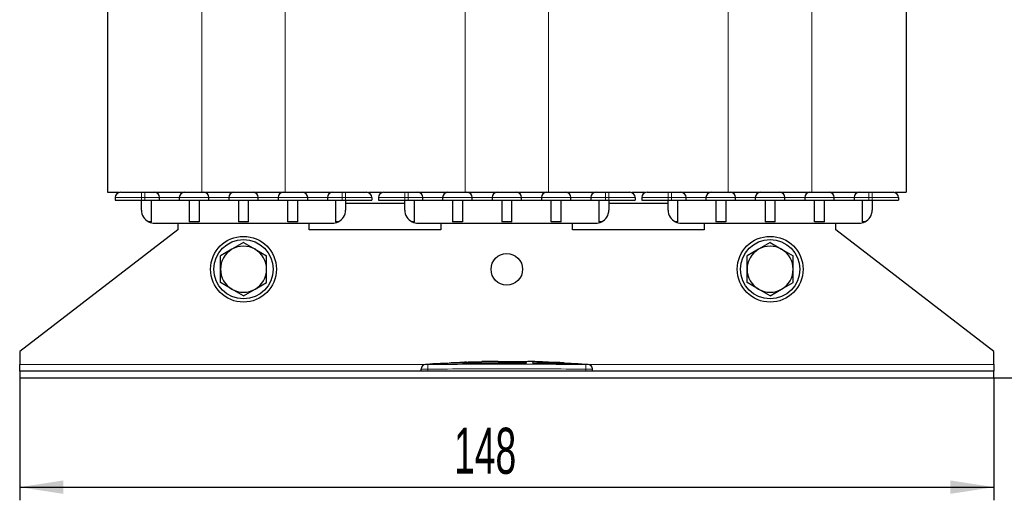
# Model space of a CAD drawing. Header units: millimetres. Extents: x 5 to 418, y 2 to 292.
# Tile 10 of 35: x 77 to 152, y 156 to 193. Entities that reach past the tile are written whole.
import ezdxf

# ---------------------------------------------------------------- set-up
doc = ezdxf.new("R2010")
doc.units = ezdxf.units.MM
doc.layers.add('SLD-0', color=7, linetype='Continuous')
doc.styles.add('SLDTEXTSTYLE0', font='TXT', dxfattribs={"width": 0.605})
doc.dimstyles.new('SLDDIMSTYLE0', dxfattribs={"dimtxt": 3.5, "dimasz": 3.302, "dimexe": 0, "dimexo": 0.0625, "dimgap": 0.875, "dimtad": 1, "dimlfac": 2, "dimrnd": 1e-09, "dimzin": 12, "dimdsep": 46, "dimtxsty": 'SLDTEXTSTYLE0', "dimsah": 1, "dimcen": 0.09, "dimadec": 0, "dimazin": 3, "dimtfac": 1, "dimtofl": 0, "dimtmove": 0, "dimatfit": 3, "dimfxl": 1, "dimfrac": 2, "dimtolj": 1, "dimtzin": 12, "dimarcsym": 0})

# ---------------------------------------------------------------- blocks, each defined once
blk = doc.blocks.new('_D')
at = {"layer": 'SLD-0'}
for p, q in [((77.386, 165.612), (77.386, 156.305)), ((151.386, 165.612), (151.386, 156.305)), ((77.386, 157.305), (151.386, 157.305))]:
    blk.add_line(p, q, dxfattribs=at)
for points in [[(77.386, 157.305), (80.688, 156.797), (80.688, 157.813)], [(151.386, 157.305), (148.084, 157.813), (148.084, 156.797)]]:
    blk.add_solid(points, dxfattribs=at)
at = {"layer": 'SLD-0', "insert": (110.375, 161.817), "char_height": 3.5, "attachment_point": 1, "style": 'SLDTEXTSTYLE0'}
blk.add_mtext('148', dxfattribs=at)
blk = doc.blocks.new('_D_1')
at = {"layer": 'SLD-0'}
for p, q in [((125.136, 237.862), (160.323, 237.862)), ((159.323, 165.612), (159.323, 237.862)), ((151.386, 165.612), (160.323, 165.612))]:
    blk.add_line(p, q, dxfattribs=at)
for points in [[(159.323, 237.862), (158.815, 234.56), (159.831, 234.56)], [(159.323, 165.612), (159.831, 168.914), (158.815, 168.914)]]:
    blk.add_solid(points, dxfattribs=at)
at = {"layer": 'SLD-0', "insert": (154.811, 195.721), "char_height": 3.5, "attachment_point": 1, "rotation": 90, "style": 'SLDTEXTSTYLE0'}
blk.add_mtext('144,5', dxfattribs=at)

msp = doc.modelspace()

# ---------------------------------------------------------------- linework, layer by layer
at = {"color": 7, "linetype": 'Continuous', "lineweight": 25}
for p, q in [((84.0605, 208.0117), (84.0605, 179.7117)), ((144.7105, 208.0117), (144.7105, 179.7117)), ((84.0605, 179.7117), (84.9245, 179.7117)), ((86.6355, 179.7117), (86.8855, 179.7117)), ((86.8855, 179.7117), (91.2105, 179.7117)), ((91.2105, 179.7117), (97.5605, 179.7117)), ((97.5605, 179.7117), (101.8855, 179.7117)), ((101.8855, 179.7117), (102.1355, 179.7117)), ((103.891, 179.7117), (104.3855, 179.7117)), ((104.3855, 179.7117), (104.9245, 179.7117)), ((106.6355, 179.7117), (106.8855, 179.7117)), ((106.8855, 179.7117), (111.2105, 179.7117)), ((111.2105, 179.7117), (117.5605, 179.7117)), ((117.5605, 179.7117), (121.8855, 179.7117)), ((121.8855, 179.7117), (122.1355, 179.7117)), ((123.891, 179.7117), (124.3855, 179.7117)), ((124.3855, 179.7117), (124.9245, 179.7117)), ((126.6355, 179.7117), (126.8855, 179.7117)), ((126.8855, 179.7117), (131.2105, 179.7117)), ((131.2105, 179.7117), (137.5605, 179.7117)), ((137.5605, 179.7117), (141.8855, 179.7117)), ((141.8855, 179.7117), (142.1355, 179.7117)), ((143.891, 179.7117), (144.7105, 179.7117)), ((84.6355, 179.3117), (84.6355, 179.1117)), ((84.6355, 179.1117), (86.6355, 179.1117)), ((86.6355, 179.1117), (86.8855, 179.1117)), ((86.6355, 178.3617), (86.6355, 179.1117)), ((86.8855, 179.1117), (88.0105, 179.1117)), ((87.3855, 177.4617), (87.3855, 179.1117)), ((88.0105, 179.1117), (88.0105, 179.3117)), ((88.0105, 179.1117), (89.5105, 179.1117)), ((89.5105, 179.3117), (89.5105, 179.1117)), ((89.5105, 179.1117), (91.7605, 179.1117)), ((90.2605, 179.1117), (90.2605, 177.4617)), ((91.0105, 179.1117), (91.0105, 177.4617)), ((91.7605, 179.1117), (91.7605, 179.3117)), ((91.7605, 179.1117), (93.2605, 179.1117)), ((93.2605, 179.3117), (93.2605, 179.1117)), ((93.2605, 179.1117), (95.5105, 179.1117)), ((94.0105, 179.1117), (94.0105, 177.4617)), ((94.7605, 177.4617), (94.7605, 179.1117)), ((95.5105, 179.1117), (95.5105, 179.3117)), ((95.5105, 179.1117), (97.0105, 179.1117)), ((97.0105, 179.3117), (97.0105, 179.1117)), ((97.0105, 179.1117), (99.2605, 179.1117)), ((97.7605, 177.4617), (97.7605, 179.1117)), ((98.5105, 177.4617), (98.5105, 179.1117)), ((99.2605, 179.1117), (99.2605, 179.3117)), ((99.2605, 179.1117), (100.7605, 179.1117)), ((100.7605, 179.3117), (100.7605, 179.1117)), ((100.7605, 179.1117), (101.8855, 179.1117)), ((101.3855, 179.1117), (101.3855, 177.4617)), ((101.8855, 179.1117), (102.1355, 179.1117)), ((102.1355, 179.1117), (104.1355, 179.1117)), ((102.1355, 179.1117), (102.1355, 178.3617)), ((106.6355, 178.8617), (102.1355, 178.8617)), ((104.1355, 179.3117), (104.1355, 179.1117)), ((104.6355, 179.3117), (104.6355, 179.1117)), ((104.6355, 179.1117), (106.6355, 179.1117)), ((106.6355, 179.1117), (106.8855, 179.1117)), ((106.6355, 178.3617), (106.6355, 179.1117)), ((106.8855, 179.1117), (108.0105, 179.1117)), ((107.3855, 177.4617), (107.3855, 179.1117)), ((108.0105, 179.1117), (108.0105, 179.3117)), ((108.0105, 179.1117), (109.5105, 179.1117)), ((109.5105, 179.3117), (109.5105, 179.1117)), ((109.5105, 179.1117), (111.7605, 179.1117)), ((110.2605, 179.1117), (110.2605, 177.4617)), ((111.0105, 179.1117), (111.0105, 177.4617)), ((111.7605, 179.1117), (111.7605, 179.3117)), ((111.7605, 179.1117), (113.2605, 179.1117)), ((113.2605, 179.3117), (113.2605, 179.1117)), ((113.2605, 179.1117), (115.5105, 179.1117)), ((114.0105, 179.1117), (114.0105, 177.4617)), ((114.7605, 177.4617), (114.7605, 179.1117)), ((115.5105, 179.1117), (115.5105, 179.3117)), ((115.5105, 179.1117), (117.0105, 179.1117)), ((117.0105, 179.3117), (117.0105, 179.1117)), ((117.0105, 179.1117), (119.2605, 179.1117)), ((117.7605, 177.4617), (117.7605, 179.1117)), ((118.5105, 177.4617), (118.5105, 179.1117)), ((119.2605, 179.1117), (119.2605, 179.3117)), ((119.2605, 179.1117), (120.7605, 179.1117)), ((120.7605, 179.3117), (120.7605, 179.1117)), ((120.7605, 179.1117), (121.8855, 179.1117)), ((121.3855, 179.1117), (121.3855, 177.4617)), ((121.8855, 179.1117), (122.1355, 179.1117)), ((122.1355, 179.1117), (124.1355, 179.1117)), ((122.1355, 179.1117), (122.1355, 178.3617)), ((126.6355, 178.8617), (122.1355, 178.8617)), ((124.1355, 179.3117), (124.1355, 179.1117)), ((124.6355, 179.3117), (124.6355, 179.1117)), ((124.6355, 179.1117), (126.6355, 179.1117)), ((126.6355, 179.1117), (126.8855, 179.1117)), ((126.6355, 178.3617), (126.6355, 179.1117)), ((126.8855, 179.1117), (128.0105, 179.1117)), ((127.3855, 177.4617), (127.3855, 179.1117)), ((128.0105, 179.1117), (128.0105, 179.3117)), ((128.0105, 179.1117), (129.5105, 179.1117)), ((129.5105, 179.3117), (129.5105, 179.1117)), ((129.5105, 179.1117), (131.7605, 179.1117)), ((130.2605, 179.1117), (130.2605, 177.4617)), ((131.0105, 179.1117), (131.0105, 177.4617)), ((131.7605, 179.1117), (131.7605, 179.3117)), ((131.7605, 179.1117), (133.2605, 179.1117)), ((133.2605, 179.3117), (133.2605, 179.1117)), ((133.2605, 179.1117), (135.5105, 179.1117)), ((134.0105, 179.1117), (134.0105, 177.4617)), ((134.7605, 177.4617), (134.7605, 179.1117)), ((135.5105, 179.1117), (135.5105, 179.3117)), ((135.5105, 179.1117), (137.0105, 179.1117)), ((137.0105, 179.3117), (137.0105, 179.1117)), ((137.0105, 179.1117), (139.2605, 179.1117)), ((137.7605, 177.4617), (137.7605, 179.1117)), ((138.5105, 177.4617), (138.5105, 179.1117)), ((139.2605, 179.1117), (139.2605, 179.3117)), ((139.2605, 179.1117), (140.7605, 179.1117)), ((140.7605, 179.3117), (140.7605, 179.1117)), ((140.7605, 179.1117), (141.8855, 179.1117)), ((141.3855, 179.1117), (141.3855, 177.4617)), ((141.8855, 179.1117), (142.1355, 179.1117)), ((142.1355, 179.1117), (144.1355, 179.1117)), ((142.1355, 179.1117), (142.1355, 178.3617)), ((144.1355, 179.3117), (144.1355, 179.1117)), ((87.3855, 177.4617), (87.1996, 177.4617)), ((87.6355, 177.3617), (101.1355, 177.3617)), ((89.3855, 177.3617), (89.3855, 176.8617)), ((91.0105, 177.4617), (90.2605, 177.4617)), ((94.7605, 177.4617), (94.0105, 177.4617)), ((98.5105, 177.4617), (97.7605, 177.4617)), ((99.3855, 176.8617), (99.3855, 177.3617)), ((101.5714, 177.4617), (101.3855, 177.4617)), ((107.3855, 177.4617), (107.1996, 177.4617)), ((107.6355, 177.3617), (121.1355, 177.3617)), ((109.3855, 177.3617), (109.3855, 176.8617)), ((111.0105, 177.4617), (110.2605, 177.4617)), ((114.7605, 177.4617), (114.0105, 177.4617)), ((118.5105, 177.4617), (117.7605, 177.4617)), ((119.3855, 176.8617), (119.3855, 177.3617)), ((121.5714, 177.4617), (121.3855, 177.4617)), ((127.3855, 177.4617), (127.1996, 177.4617)), ((127.6355, 177.3617), (141.1355, 177.3617)), ((129.3855, 177.3617), (129.3855, 176.8617)), ((131.0105, 177.4617), (130.2605, 177.4617)), ((134.7605, 177.4617), (134.0105, 177.4617)), ((138.5105, 177.4617), (137.7605, 177.4617)), ((139.3855, 176.8617), (139.3855, 177.3617)), ((141.5714, 177.4617), (141.3855, 177.4617)), ((89.3855, 176.8617), (77.3855, 167.6117)), ((109.3855, 176.8617), (99.3855, 176.8617)), ((129.3855, 176.8617), (119.3855, 176.8617)), ((151.3855, 167.6117), (139.3855, 176.8617)), ((94.3855, 175.8825), (93.5105, 175.3773)), ((94.3855, 175.8825), (95.2605, 175.3773)), ((134.3855, 175.8825), (133.5105, 175.3773)), ((134.3855, 175.8825), (135.2605, 175.3773)), ((93.5105, 175.3773), (92.6355, 174.8721)), ((95.2605, 175.3773), (96.1355, 174.8721)), ((133.5105, 175.3773), (132.6355, 174.8721)), ((135.2605, 175.3773), (136.1355, 174.8721)), ((93.5105, 172.3462), (92.6355, 172.8514)), ((95.2605, 172.3462), (96.1355, 172.8514)), ((133.5105, 172.3462), (132.6355, 172.8514)), ((135.2605, 172.3462), (136.1355, 172.8514)), ((94.3855, 171.841), (93.5105, 172.3462)), ((94.3855, 171.841), (95.2605, 172.3462)), ((134.3855, 171.841), (133.5105, 172.3462)), ((134.3855, 171.841), (135.2605, 172.3462)), ((77.3855, 167.6117), (77.3855, 166.6117)), ((151.3855, 166.6117), (151.3855, 167.6117)), ((111.4636, 166.7991), (110.1588, 166.74)), ((111.3314, 166.7931), (111.1814, 166.798)), ((111.1814, 166.798), (111.3525, 166.7941)), ((112.4931, 166.8371), (111.4598, 166.8024)), ((113.7386, 166.8651), (116.3278, 166.8427)), ((113.7386, 166.8392), (113.7386, 166.8651)), ((116.3278, 166.8327), (113.7386, 166.8551)), ((115.8904, 166.8281), (113.7386, 166.8392)), ((115.8904, 166.7769), (115.8904, 166.8281)), ((116.3278, 166.8427), (116.3278, 166.8046)), ((117.5472, 166.8024), (117.5472, 166.7832)), ((118.4177, 166.7636), (117.5472, 166.8024)), ((117.5472, 166.7924), (118.4177, 166.7536)), ((117.5472, 166.7832), (118.4177, 166.7486)), ((77.3855, 166.1117), (77.3855, 166.6117)), ((77.3855, 166.1117), (77.3855, 165.6117)), ((151.3855, 166.1117), (77.3855, 166.1117)), ((107.8855, 166.1117), (107.8855, 166.2677)), ((108.8302, 166.6686), (108.2154, 166.6324)), ((109.9299, 166.7297), (108.7625, 166.6768)), ((108.8303, 166.6559), (109.9294, 166.692)), ((109.9294, 166.682), (108.8303, 166.6459)), ((108.8303, 166.6559), (108.8303, 166.6459)), ((109.9294, 166.692), (109.9294, 166.682)), ((110, 166.7425), (111.1399, 166.725)), ((111.1399, 166.7149), (110.0037, 166.7324)), ((111.1399, 166.725), (115.8904, 166.7561)), ((115.8904, 166.746), (111.1399, 166.7149)), ((111.1399, 166.725), (111.1399, 166.7149)), ((115.8904, 166.7561), (115.8904, 166.746)), ((116.3278, 166.7503), (119.1663, 166.6818)), ((116.3278, 166.7503), (116.3278, 166.7402)), ((119.1663, 166.6718), (116.3278, 166.7402)), ((118.7365, 166.7327), (118.7365, 166.7427)), ((119.8123, 166.6838), (118.7365, 166.734)), ((119.9496, 166.6673), (119.9496, 166.6573)), ((120.0782, 166.6594), (120.0782, 166.6694)), ((120.5557, 166.6324), (120.0782, 166.6603)), ((120.8855, 166.1117), (120.8855, 166.2677)), ((151.3855, 166.6117), (151.3855, 166.1117)), ((151.3855, 165.6117), (151.3855, 166.1117)), ((77.3855, 165.6117), (151.3855, 165.6117))]:
    msp.add_line(p, q, dxfattribs=at)
at = {"color": 7, "linetype": 'Continuous', "lineweight": 18}
for p, q in [((91.2105, 208.0117), (91.2105, 179.7117)), ((97.5605, 208.0117), (97.5605, 179.7117)), ((111.2105, 208.0117), (111.2105, 179.7117)), ((117.5605, 208.0117), (117.5605, 179.7117)), ((131.2105, 208.0117), (131.2105, 179.7117)), ((137.5605, 208.0117), (137.5605, 179.7117)), ((86.6355, 179.7117), (86.6355, 179.3117)), ((86.8855, 179.7117), (86.8855, 179.3117)), ((101.8855, 179.7117), (101.8855, 179.3117)), ((102.1355, 179.7117), (102.1355, 179.3117)), ((106.6355, 179.7117), (106.6355, 179.3117)), ((106.8855, 179.7117), (106.8855, 179.3117)), ((121.8855, 179.7117), (121.8855, 179.3117)), ((122.1355, 179.7117), (122.1355, 179.3117)), ((126.6355, 179.7117), (126.6355, 179.3117)), ((126.8855, 179.7117), (126.8855, 179.3117)), ((141.8855, 179.7117), (141.8855, 179.3117)), ((142.1355, 179.7117), (142.1355, 179.3117)), ((86.6355, 179.3117), (84.6355, 179.3117)), ((86.8855, 179.3117), (86.6355, 179.3117)), ((86.6355, 179.3117), (86.6355, 179.1117)), ((88.0105, 179.3117), (86.8855, 179.3117)), ((86.8855, 179.3117), (86.8855, 179.1117)), ((88.0105, 179.3117), (89.5105, 179.3117)), ((91.7605, 179.3117), (89.5105, 179.3117)), ((91.7605, 179.3117), (93.2605, 179.3117)), ((95.5105, 179.3117), (93.2605, 179.3117)), ((95.5105, 179.3117), (97.0105, 179.3117)), ((99.2605, 179.3117), (97.0105, 179.3117)), ((99.2605, 179.3117), (100.7605, 179.3117)), ((101.8855, 179.3117), (100.7605, 179.3117)), ((102.1355, 179.3117), (101.8855, 179.3117)), ((101.8855, 179.3117), (101.8855, 179.1117)), ((104.1355, 179.3117), (102.1355, 179.3117)), ((102.1355, 179.3117), (102.1355, 179.1117)), ((106.6355, 179.3117), (104.6355, 179.3117)), ((106.8855, 179.3117), (106.6355, 179.3117)), ((106.6355, 179.3117), (106.6355, 179.1117)), ((108.0105, 179.3117), (106.8855, 179.3117)), ((106.8855, 179.3117), (106.8855, 179.1117)), ((108.0105, 179.3117), (109.5105, 179.3117)), ((111.7605, 179.3117), (109.5105, 179.3117)), ((111.7605, 179.3117), (113.2605, 179.3117)), ((115.5105, 179.3117), (113.2605, 179.3117)), ((115.5105, 179.3117), (117.0105, 179.3117)), ((119.2605, 179.3117), (117.0105, 179.3117)), ((119.2605, 179.3117), (120.7605, 179.3117)), ((121.8855, 179.3117), (120.7605, 179.3117)), ((122.1355, 179.3117), (121.8855, 179.3117)), ((121.8855, 179.3117), (121.8855, 179.1117)), ((124.1355, 179.3117), (122.1355, 179.3117)), ((122.1355, 179.3117), (122.1355, 179.1117)), ((126.6355, 179.3117), (124.6355, 179.3117)), ((126.8855, 179.3117), (126.6355, 179.3117)), ((126.6355, 179.3117), (126.6355, 179.1117)), ((128.0105, 179.3117), (126.8855, 179.3117)), ((126.8855, 179.3117), (126.8855, 179.1117)), ((128.0105, 179.3117), (129.5105, 179.3117)), ((131.7605, 179.3117), (129.5105, 179.3117)), ((131.7605, 179.3117), (133.2605, 179.3117)), ((135.5105, 179.3117), (133.2605, 179.3117)), ((135.5105, 179.3117), (137.0105, 179.3117)), ((139.2605, 179.3117), (137.0105, 179.3117)), ((139.2605, 179.3117), (140.7605, 179.3117)), ((141.8855, 179.3117), (140.7605, 179.3117)), ((142.1355, 179.3117), (141.8855, 179.3117)), ((141.8855, 179.3117), (141.8855, 179.1117)), ((144.1355, 179.3117), (142.1355, 179.3117)), ((142.1355, 179.3117), (142.1355, 179.1117)), ((77.3855, 166.6117), (108.1144, 166.6117)), ((108.3813, 166.6176), (108.3855, 166.2677)), ((108.3855, 166.1117), (108.3855, 166.2677)), ((118.4177, 166.7636), (118.4177, 166.7536)), ((119.1663, 166.6818), (119.1663, 166.6718)), ((120.3898, 166.6176), (120.3855, 166.2677)), ((120.3855, 166.1117), (120.3855, 166.2677)), ((120.6567, 166.6117), (151.3855, 166.6117))]:
    msp.add_line(p, q, dxfattribs=at)
at = {"color": 7, "linetype": 'Continuous', "lineweight": 25}
for centre, radius in [((94.3855, 173.8617), 2.5), ((94.3855, 173.8617), 2.25), ((134.3855, 173.8617), 2.5), ((134.3855, 173.8617), 2.25), ((114.3855, 173.8617), 1.2)]:
    msp.add_circle(centre, radius, dxfattribs=at)
for centre, radius, start, end in [((85.0355, 179.3117), 0.4, 90, 180), ((87.6105, 179.3117), 0.4, 0, 90), ((89.9105, 179.3117), 0.4, 90, 180), ((91.3605, 179.3117), 0.4, 0, 90), ((93.6605, 179.3117), 0.4, 90, 180), ((95.1105, 179.3117), 0.4, 0, 90), ((97.4105, 179.3117), 0.4, 90, 180), ((98.8605, 179.3117), 0.4, 0, 90), ((101.1605, 179.3117), 0.4, 90, 180), ((103.7355, 179.3117), 0.4, 0, 90), ((105.0355, 179.3117), 0.4, 90, 180), ((107.6105, 179.3117), 0.4, 0, 90), ((109.9105, 179.3117), 0.4, 90, 180), ((111.3605, 179.3117), 0.4, 0, 90), ((113.6605, 179.3117), 0.4, 90, 180), ((115.1105, 179.3117), 0.4, 0, 90), ((117.4105, 179.3117), 0.4, 90, 180), ((118.8605, 179.3117), 0.4, 0, 90), ((121.1605, 179.3117), 0.4, 90, 180), ((123.7355, 179.3117), 0.4, 0, 90), ((125.0355, 179.3117), 0.4, 90, 180), ((127.6105, 179.3117), 0.4, 0, 90), ((129.9105, 179.3117), 0.4, 90, 180), ((131.3605, 179.3117), 0.4, 0, 90), ((133.6605, 179.3117), 0.4, 90, 180), ((135.1105, 179.3117), 0.4, 0, 90), ((137.4105, 179.3117), 0.4, 90, 180), ((138.8605, 179.3117), 0.4, 0, 90), ((141.1605, 179.3117), 0.4, 90, 180), ((143.7355, 179.3117), 0.4, 0, 90), ((87.6355, 178.3617), 1, 180, 244.158067), ((101.1355, 178.3617), 1, 295.841933, 0), ((107.6355, 178.3617), 1, 180, 244.158067), ((121.1355, 178.3617), 1, 295.841933, 0), ((127.6355, 178.3617), 1, 180, 244.158067), ((141.1355, 178.3617), 1, 295.841933, 0), ((87.6355, 178.3617), 1, 244.158067, 270), ((101.1355, 178.3617), 1, 270, 295.841933), ((107.6355, 178.3617), 1, 244.158067, 270), ((121.1355, 178.3617), 1, 270, 295.841933), ((127.6355, 178.3617), 1, 244.158067, 270), ((141.1355, 178.3617), 1, 270, 295.841933), ((94.3855, 173.8617), 1.75, 120, 180), ((94.3855, 173.8617), 1.75, 60, 120), ((94.3855, 173.8617), 1.75, 0, 60), ((134.3855, 173.8617), 1.75, 120, 180), ((134.3855, 173.8617), 1.75, 60, 120), ((134.3855, 173.8617), 1.75, 0, 60), ((94.3855, 173.8617), 1.75, 180, 240), ((94.3855, 173.8617), 1.75, 300, 0), ((134.3855, 173.8617), 1.75, 180, 240), ((134.3855, 173.8617), 1.75, 300, 0), ((94.3855, 173.8617), 1.75, 240, 300), ((134.3855, 173.8617), 1.75, 240, 300), ((108.2355, 166.2834), 0.35, 93.308274, 180.001701), ((120.5355, 166.2834), 0.35, 359.998299, 86.658589)]:
    msp.add_arc(centre, radius, start, end, dxfattribs=at)
at = {"color": 7, "linetype": 'Continuous', "lineweight": 18}
for centre, start, end in [((108.2355, 166.2677), 90.990476, 179.99805), ((120.5355, 166.2677), 0.001948, 89.00996)]:
    msp.add_arc(centre, 0.35, start, end, dxfattribs=at)
at = {"color": 7, "linetype": 'Continuous', "lineweight": 25}
for points, knots in [([(85.0355, 179.7117), (85.057, 179.7117), (85.0902, 179.7117), (85.2894, 179.7117), (85.4961, 179.7117), (85.7507, 179.7117), (86.1236, 179.7117), (86.4343, 179.7117), (86.6355, 179.7117)], [0, 0, 0, 0, 0.2394429, 0.369668, 0.5, 0.630225, 0.7605571, 1, 1, 1, 1]), ([(86.8855, 179.7117), (86.9767, 179.7117), (87.1174, 179.7117), (87.2864, 179.7117), (87.4017, 179.7117), (87.4955, 179.7117), (87.5858, 179.7117), (87.6008, 179.7117), (87.6105, 179.7117)], [0, 0, 0, 0, 0.2394429, 0.3696034, 0.4999999, 0.6301604, 0.7605571, 1, 1, 1, 1]), ([(89.9105, 179.7117), (89.9203, 179.7117), (89.9353, 179.7117), (90.0256, 179.7117), (90.1192, 179.7117), (90.2346, 179.7117), (90.4035, 179.7117), (90.6355, 179.7117), (90.8674, 179.7117), (91.0364, 179.7117), (91.1517, 179.7117), (91.2455, 179.7117), (91.3358, 179.7117), (91.3508, 179.7117), (91.3605, 179.7117)], [0, 0, 0, 0, 0.1197215, 0.1848017, 0.2499999, 0.3150802, 0.3802785, 0.5, 0.6197215, 0.6848017, 0.7499999, 0.8150802, 0.8802785, 1, 1, 1, 1]), ([(93.6605, 179.7117), (93.6703, 179.7117), (93.6853, 179.7117), (93.7756, 179.7117), (93.8692, 179.7117), (93.9846, 179.7117), (94.1535, 179.7117), (94.3855, 179.7117), (94.6174, 179.7117), (94.7864, 179.7117), (94.9017, 179.7117), (94.9955, 179.7117), (95.0858, 179.7117), (95.1008, 179.7117), (95.1105, 179.7117)], [0, 0, 0, 0, 0.1197215, 0.1848017, 0.2499999, 0.3150802, 0.3802785, 0.5, 0.6197215, 0.6848017, 0.7499999, 0.8150802, 0.8802785, 1, 1, 1, 1]), ([(97.4105, 179.7117), (97.4203, 179.7117), (97.4353, 179.7117), (97.5256, 179.7117), (97.6192, 179.7117), (97.7346, 179.7117), (97.9035, 179.7117), (98.1355, 179.7117), (98.3674, 179.7117), (98.5364, 179.7117), (98.6517, 179.7117), (98.7455, 179.7117), (98.8358, 179.7117), (98.8508, 179.7117), (98.8605, 179.7117)], [0, 0, 0, 0, 0.1197215, 0.1848017, 0.2499999, 0.3150802, 0.3802785, 0.5, 0.6197215, 0.6848017, 0.7499999, 0.8150802, 0.8802785, 1, 1, 1, 1]), ([(101.1605, 179.7117), (101.1703, 179.7117), (101.1853, 179.7117), (101.2756, 179.7117), (101.3692, 179.7117), (101.4846, 179.7117), (101.6535, 179.7117), (101.7944, 179.7117), (101.8855, 179.7117)], [0, 0, 0, 0, 0.2394429, 0.3696034, 0.4999999, 0.6301604, 0.7605571, 1, 1, 1, 1]), ([(102.1355, 179.7117), (102.3367, 179.7117), (102.6474, 179.7117), (103.0202, 179.7117), (103.2748, 179.7117), (103.4816, 179.7117), (103.6809, 179.7117), (103.714, 179.7117), (103.7355, 179.7117)], [0, 0, 0, 0, 0.2394429, 0.369668, 0.5, 0.630225, 0.7605571, 1, 1, 1, 1]), ([(105.0355, 179.7117), (105.057, 179.7117), (105.0902, 179.7117), (105.2894, 179.7117), (105.4961, 179.7117), (105.7507, 179.7117), (106.1236, 179.7117), (106.4343, 179.7117), (106.6355, 179.7117)], [0, 0, 0, 0, 0.2394429, 0.369668, 0.5, 0.630225, 0.7605571, 1, 1, 1, 1]), ([(106.8855, 179.7117), (106.9767, 179.7117), (107.1174, 179.7117), (107.2864, 179.7117), (107.4017, 179.7117), (107.4955, 179.7117), (107.5858, 179.7117), (107.6008, 179.7117), (107.6105, 179.7117)], [0, 0, 0, 0, 0.23944295, 0.36960338, 0.49999989, 0.63016043, 0.76055705, 1, 1, 1, 1]), ([(109.9105, 179.7117), (109.9203, 179.7117), (109.9353, 179.7117), (110.0256, 179.7117), (110.1192, 179.7117), (110.2346, 179.7117), (110.4035, 179.7117), (110.6355, 179.7117), (110.8674, 179.7117), (111.0364, 179.7117), (111.1517, 179.7117), (111.2455, 179.7117), (111.3358, 179.7117), (111.3508, 179.7117), (111.3605, 179.7117)], [0, 0, 0, 0, 0.1197215, 0.1848017, 0.2499999, 0.3150802, 0.3802785, 0.5, 0.6197215, 0.6848017, 0.7499999, 0.8150802, 0.8802785, 1, 1, 1, 1]), ([(113.6605, 179.7117), (113.6703, 179.7117), (113.6853, 179.7117), (113.7756, 179.7117), (113.8692, 179.7117), (113.9846, 179.7117), (114.1535, 179.7117), (114.3855, 179.7117), (114.6174, 179.7117), (114.7864, 179.7117), (114.9017, 179.7117), (114.9955, 179.7117), (115.0858, 179.7117), (115.1008, 179.7117), (115.1105, 179.7117)], [0, 0, 0, 0, 0.1197215, 0.1848017, 0.2499999, 0.3150802, 0.3802785, 0.5, 0.6197215, 0.6848017, 0.7499999, 0.8150802, 0.8802785, 1, 1, 1, 1]), ([(117.4105, 179.7117), (117.4203, 179.7117), (117.4353, 179.7117), (117.5256, 179.7117), (117.6192, 179.7117), (117.7346, 179.7117), (117.9035, 179.7117), (118.1355, 179.7117), (118.3674, 179.7117), (118.5364, 179.7117), (118.6517, 179.7117), (118.7455, 179.7117), (118.8358, 179.7117), (118.8508, 179.7117), (118.8605, 179.7117)], [0, 0, 0, 0, 0.1197215, 0.1848017, 0.2499999, 0.3150802, 0.3802785, 0.5, 0.6197215, 0.6848017, 0.7499999, 0.8150802, 0.8802785, 1, 1, 1, 1]), ([(121.1605, 179.7117), (121.1703, 179.7117), (121.1853, 179.7117), (121.2756, 179.7117), (121.3692, 179.7117), (121.4846, 179.7117), (121.6535, 179.7117), (121.7944, 179.7117), (121.8855, 179.7117)], [0, 0, 0, 0, 0.2394429, 0.3696034, 0.4999999, 0.6301604, 0.7605571, 1, 1, 1, 1]), ([(122.1355, 179.7117), (122.3367, 179.7117), (122.6474, 179.7117), (123.0202, 179.7117), (123.2748, 179.7117), (123.4816, 179.7117), (123.6809, 179.7117), (123.714, 179.7117), (123.7355, 179.7117)], [0, 0, 0, 0, 0.2394429, 0.369668, 0.5, 0.630225, 0.7605571, 1, 1, 1, 1]), ([(125.0355, 179.7117), (125.057, 179.7117), (125.0902, 179.7117), (125.2894, 179.7117), (125.4961, 179.7117), (125.7507, 179.7117), (126.1236, 179.7117), (126.4343, 179.7117), (126.6355, 179.7117)], [0, 0, 0, 0, 0.2394429, 0.369668, 0.5, 0.630225, 0.7605571, 1, 1, 1, 1]), ([(126.8855, 179.7117), (126.9767, 179.7117), (127.1174, 179.7117), (127.2864, 179.7117), (127.4017, 179.7117), (127.4955, 179.7117), (127.5858, 179.7117), (127.6008, 179.7117), (127.6105, 179.7117)], [0, 0, 0, 0, 0.2394429, 0.3696034, 0.4999999, 0.6301604, 0.7605571, 1, 1, 1, 1]), ([(129.9105, 179.7117), (129.9203, 179.7117), (129.9353, 179.7117), (130.0256, 179.7117), (130.1192, 179.7117), (130.2346, 179.7117), (130.4035, 179.7117), (130.6355, 179.7117), (130.8674, 179.7117), (131.0364, 179.7117), (131.1517, 179.7117), (131.2455, 179.7117), (131.3358, 179.7117), (131.3508, 179.7117), (131.3605, 179.7117)], [0, 0, 0, 0, 0.1197215, 0.1848017, 0.2499999, 0.3150802, 0.3802785, 0.5, 0.6197215, 0.6848017, 0.7499999, 0.8150802, 0.8802785, 1, 1, 1, 1]), ([(133.6605, 179.7117), (133.6703, 179.7117), (133.6853, 179.7117), (133.7756, 179.7117), (133.8692, 179.7117), (133.9846, 179.7117), (134.1535, 179.7117), (134.3855, 179.7117), (134.6174, 179.7117), (134.7864, 179.7117), (134.9017, 179.7117), (134.9955, 179.7117), (135.0858, 179.7117), (135.1008, 179.7117), (135.1105, 179.7117)], [0, 0, 0, 0, 0.1197215, 0.1848017, 0.2499999, 0.3150802, 0.3802785, 0.5, 0.6197215, 0.6848017, 0.7499999, 0.8150802, 0.8802785, 1, 1, 1, 1]), ([(137.4105, 179.7117), (137.4203, 179.7117), (137.4353, 179.7117), (137.5256, 179.7117), (137.6192, 179.7117), (137.7346, 179.7117), (137.9035, 179.7117), (138.1355, 179.7117), (138.3674, 179.7117), (138.5364, 179.7117), (138.6517, 179.7117), (138.7455, 179.7117), (138.8358, 179.7117), (138.8508, 179.7117), (138.8605, 179.7117)], [0, 0, 0, 0, 0.1197215, 0.1848017, 0.2499999, 0.3150802, 0.3802785, 0.5, 0.6197215, 0.6848017, 0.7499999, 0.8150802, 0.8802785, 1, 1, 1, 1]), ([(141.1605, 179.7117), (141.1703, 179.7117), (141.1853, 179.7117), (141.2756, 179.7117), (141.3692, 179.7117), (141.4846, 179.7117), (141.6535, 179.7117), (141.7944, 179.7117), (141.8855, 179.7117)], [0, 0, 0, 0, 0.2394429, 0.3696034, 0.4999999, 0.6301604, 0.7605571, 1, 1, 1, 1]), ([(142.1355, 179.7117), (142.3367, 179.7117), (142.6474, 179.7117), (143.0202, 179.7117), (143.2748, 179.7117), (143.4816, 179.7117), (143.6809, 179.7117), (143.714, 179.7117), (143.7355, 179.7117)], [0, 0, 0, 0, 0.23944295, 0.36966796, 0.49999995, 0.63022502, 0.76055705, 1, 1, 1, 1]), ([(92.6355, 173.8617), (92.6355, 174.1173), (92.6355, 174.4563), (92.6355, 174.79), (92.6355, 174.8721)], [0, 0, 0, 0, 0.754038, 1, 1, 1, 1]), ([(96.1355, 173.8617), (96.1355, 174.1173), (96.1355, 174.4563), (96.1355, 174.79), (96.1355, 174.8721)], [0, 0, 0, 0, 0.754038, 1, 1, 1, 1]), ([(132.6355, 173.8617), (132.6355, 174.1173), (132.6355, 174.4563), (132.6355, 174.79), (132.6355, 174.8721)], [0, 0, 0, 0, 0.754038, 1, 1, 1, 1]), ([(136.1355, 173.8617), (136.1355, 174.1173), (136.1355, 174.4563), (136.1355, 174.79), (136.1355, 174.8721)], [0, 0, 0, 0, 0.754038, 1, 1, 1, 1]), ([(92.6355, 172.8514), (92.6355, 172.8617), (92.6355, 173.1947), (92.6355, 173.5335), (92.6355, 173.8617)], [0, 0, 0, 0, 0.0311177, 1, 1, 1, 1]), ([(96.1355, 172.8514), (96.1355, 172.8617), (96.1355, 173.1947), (96.1355, 173.5335), (96.1355, 173.8617)], [0, 0, 0, 0, 0.0311177, 1, 1, 1, 1]), ([(132.6355, 172.8514), (132.6355, 172.8617), (132.6355, 173.1947), (132.6355, 173.5335), (132.6355, 173.8617)], [0, 0, 0, 0, 0.0311177, 1, 1, 1, 1]), ([(136.1355, 172.8514), (136.1355, 172.8617), (136.1355, 173.1947), (136.1355, 173.5335), (136.1355, 173.8617)], [0, 0, 0, 0, 0.0311177, 1, 1, 1, 1]), ([(113.7386, 166.8476), (113.3454, 166.8566), (112.93, 166.866), (112.5151, 166.8467), (112.4929, 166.8457)], [0, 0, 0, 0, 0.9463395, 1, 1, 1, 1]), ([(117.5472, 166.7895), (117.1506, 166.8149), (116.6286, 166.8483), (116.1058, 166.846), (115.9802, 166.8454)], [0, 0, 0, 0, 0.7598031, 1, 1, 1, 1]), ([(107.8855, 166.2677), (107.8855, 166.2736), (107.8855, 166.2828), (107.8855, 166.2818), (107.8855, 166.2815)], [0, 0, 0, 0, 0.6377907, 1, 1, 1, 1]), ([(118.4177, 166.7486), (118.4535, 166.7471), (118.5252, 166.7442), (118.6206, 166.7417), (118.6931, 166.7406), (118.7346, 166.7411), (118.7404, 166.7432), (118.7099, 166.7466), (118.6464, 166.7511), (118.5572, 166.7564), (118.476, 166.7607), (118.429, 166.763), (118.4177, 166.7636)], [0, 0, 0, 0, 0.1073587, 0.2147209, 0.322003, 0.4292233, 0.5364372, 0.6436972, 0.7510459, 0.8585026, 0.9660513, 1, 1, 1, 1]), ([(118.4177, 166.7536), (118.4536, 166.7518), (118.5253, 166.7482), (118.6211, 166.7427), (118.6925, 166.7379), (118.7328, 166.7344), (118.7325, 166.7332), (118.7324, 166.7327)], [0, 0, 0, 0, 0.2150885, 0.4301767, 0.6452498, 0.8601715, 1, 1, 1, 1]), ([(119.1663, 166.6818), (119.2615, 166.6792), (119.4519, 166.6739), (119.7042, 166.6698), (119.8682, 166.6676), (119.9291, 166.6674), (119.9496, 166.6673)], [0, 0, 0, 0, 0.2851253, 0.5702516, 0.8553553, 1, 1, 1, 1]), ([(119.9496, 166.6573), (119.9049, 166.6575), (119.8155, 166.6581), (119.5848, 166.6616), (119.3574, 166.6661), (119.2145, 166.6704), (119.1663, 166.6718)], [0, 0, 0, 0, 0.285052, 0.570102, 0.8551915, 1, 1, 1, 1]), ([(119.9496, 166.6673), (120.0087, 166.6667), (120.0866, 166.666), (120.0667, 166.6687), (120.0619, 166.6694)], [0, 0, 0, 0, 0.7597868, 1, 1, 1, 1]), ([(120.0604, 166.6594), (120.0653, 166.6587), (120.0821, 166.6561), (120.0046, 166.6568), (119.9496, 166.6573)], [0, 0, 0, 0, 0.2906379, 1, 1, 1, 1]), ([(120.8855, 166.2815), (120.8855, 166.2819), (120.8855, 166.2833), (120.8855, 166.274), (120.8855, 166.2677)], [0, 0, 0, 0, 0.318777, 1, 1, 1, 1])]:
    msp.add_open_spline(points, degree=3, knots=knots, dxfattribs=at)
at = {"color": 7, "linetype": 'Continuous', "lineweight": 18}
for points, knots in [([(108.3855, 166.2677), (108.3293, 166.2675), (108.2169, 166.2672), (108.0671, 166.267), (107.954, 166.267), (107.8941, 166.2673), (107.888, 166.2676), (107.8855, 166.2677)], [0, 0, 0, 0, 0.2146723, 0.429352, 0.6440261, 0.8586954, 1, 1, 1, 1]), ([(108.2152, 166.6311), (108.2142, 166.6321), (108.2122, 166.6341), (108.2238, 166.623), (108.2295, 166.6176)], [0, 0, 0, 0, 0.5163761, 1, 1, 1, 1]), ([(108.2295, 166.6176), (108.2303, 166.6175), (108.2325, 166.6172), (108.251, 166.617), (108.2853, 166.6169), (108.3304, 166.6171), (108.3644, 166.6175), (108.3813, 166.6176)], [0, 0, 0, 0, 0.1406569, 0.3555039, 0.5710329, 0.7861716, 1, 1, 1, 1]), ([(108.3813, 166.6176), (110.3829, 166.6354), (114.3857, 166.671), (118.3885, 166.6354), (120.3898, 166.6176)], [0, 0, 0, 0, 0.5000392, 1, 1, 1, 1]), ([(120.3855, 166.2677), (118.3857, 166.287), (114.3857, 166.3256), (110.3857, 166.287), (108.3855, 166.2677)], [0, 0, 0, 0, 0.499961, 1, 1, 1, 1]), ([(120.8855, 166.2677), (120.88, 166.2675), (120.869, 166.2672), (120.7828, 166.267), (120.6559, 166.267), (120.5153, 166.2673), (120.4224, 166.2676), (120.3855, 166.2677)], [0, 0, 0, 0, 0.2146728, 0.4293525, 0.6440267, 0.8586958, 1, 1, 1, 1]), ([(120.3898, 166.6176), (120.4009, 166.6175), (120.4289, 166.6172), (120.4712, 166.617), (120.5096, 166.6169), (120.536, 166.6171), (120.5397, 166.6174), (120.5416, 166.6176)], [0, 0, 0, 0, 0.140567, 0.3553278, 0.5708439, 0.7860438, 1, 1, 1, 1]), ([(120.5416, 166.6176), (120.548, 166.6237), (120.5574, 166.6326), (120.556, 166.6313), (120.5556, 166.6309)], [0, 0, 0, 0, 0.6810331, 1, 1, 1, 1])]:
    msp.add_open_spline(points, degree=3, knots=knots, dxfattribs=at)

# ---------------------------------------------------------------- dimensions: what is measured, and where the dimension line sits
at = {"layer": 'SLD-0'}
dim = msp.add_linear_dim(base=(159.3231, 237.8617), p1=(151.3855, 165.6117), p2=(125.1355, 237.8617), angle=90, dimstyle='SLDDIMSTYLE0', dxfattribs=at)
dim.commit()
dim.dimension.update_dxf_attribs({"geometry": '_D_1', "text_midpoint": (159.3231, 201.7367), "dimtype": 160})
dim = msp.add_linear_dim(base=(151.3855, 157.3049), p1=(77.3855, 165.6117), p2=(151.3855, 165.6117), dimstyle='SLDDIMSTYLE0', dxfattribs=at)
dim.commit()
dim.dimension.update_dxf_attribs({"geometry": '_D', "text_midpoint": (114.3855, 157.3049), "dimtype": 160})

doc.saveas('drawing.dxf')
